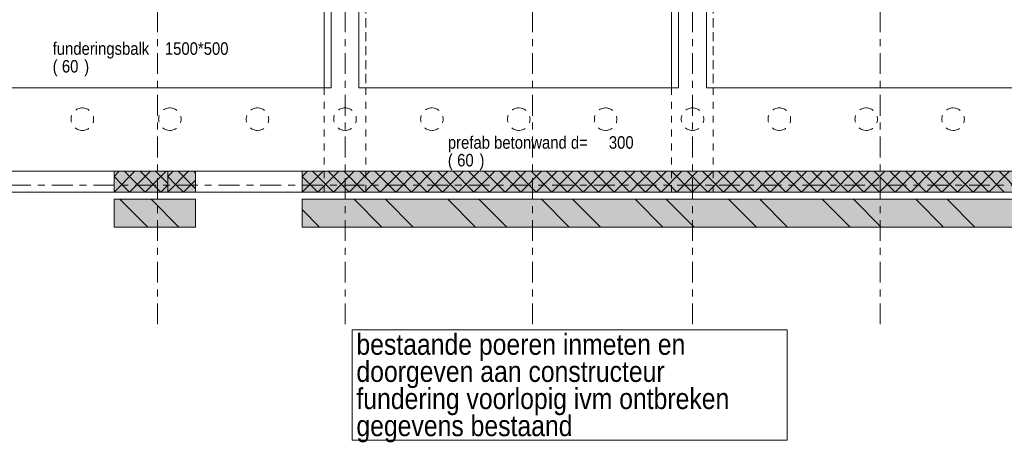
# Model space of a CAD drawing. Header units: millimetres. Extents: x -931 to -90, y -1411 to -817.
# Tile 40 of 63: x -709 to -567, y -1120 to -1059. Entities that reach past the tile are written whole.
import ezdxf

# ---------------------------------------------------------------- set-up
doc = ezdxf.new("R2010")
doc.units = ezdxf.units.MM
for name, pattern in [('XKITLINE00', [0]), ('XKITLINE01', [4, 1, -1, 1, -1]), ('XKITLINE03', [6, 3, -1, 1, -1])]:
    doc.linetypes.add(name, pattern=pattern)
for name, color, linetype, lineweight in [('Onderdeel', 2, 'Continuous', 0), ('Onderdeel label', 2, 'Continuous', 0), ('Stramien', 4, 'Continuous', 0), ('Tekst', 7, 'Continuous', 0)]:
    doc.layers.add(name, color=color, linetype=linetype, lineweight=lineweight)
doc.styles.add('ARIAL', font='arial.ttf')

msp = doc.modelspace()

# ---------------------------------------------------------------- hatches: boundary and pattern name
at = {"layer": 'Onderdeel'}
for points in [[(-687.81, -1084.01), (-695.55, -1084.01), (-695.55, -1081.01), (-687.81, -1081.01)], [(-683.83, -1084.01), (-687.81, -1084.01), (-687.81, -1081.01), (-683.83, -1081.01)], [(-480.82, -1084.01), (-668.47, -1084.01), (-668.47, -1081.01), (-480.82, -1081.01)], [(-683.83, -1089.02), (-695.55, -1089.02), (-695.55, -1085.02), (-683.83, -1085.02)], [(-463.76, -1089.02), (-668.47, -1089.02), (-668.47, -1085.02), (-463.76, -1085.02)]]:
    msp.add_hatch(color=256, dxfattribs=at).paths.add_polyline_path(points, flags=17)

# ---------------------------------------------------------------- linework, layer by layer
at = {"layer": 'Onderdeel', "linetype": 'XKITLINE01', "lineweight": 0}
for p, q in [((-665.31, -1069.01), (-665.31, -943.32)), ((-665.31, -1084.01), (-665.31, -943.32)), ((-664.31, -1069.01), (-664.31, -943.32)), ((-664.31, -1069.01), (-664.31, -943.32)), ((-660.31, -1069.01), (-660.31, -943.32)), ((-659.31, -943.32), (-659.31, -1069.01)), ((-659.31, -1084.01), (-659.31, -943.32)), ((-615.31, -1069.01), (-615.31, -943.32)), ((-615.31, -1084.01), (-615.31, -943.32)), ((-614.31, -1069.01), (-614.31, -943.32)), ((-614.31, -1069.01), (-614.31, -943.32)), ((-610.31, -1069.01), (-610.31, -943.32)), ((-609.31, -943.32), (-609.31, -1069.01)), ((-609.31, -1084.01), (-609.31, -943.32)), ((-710.84, -1069.01), (-664.31, -1069.01)), ((-709.84, -1069.01), (-665.31, -1069.01)), ((-665.31, -1069.01), (-665.31, -1069.01)), ((-665.31, -1069.01), (-664.31, -1069.01)), ((-665.31, -1084.01), (-665.31, -1069.01)), ((-665.31, -1069.01), (-664.31, -1069.01)), ((-664.31, -1069.01), (-664.31, -1069.01)), ((-659.31, -1069.01), (-660.31, -1069.01)), ((-660.31, -1069.01), (-614.31, -1069.01)), ((-660.31, -1069.01), (-659.31, -1069.01)), ((-659.31, -1069.01), (-615.31, -1069.01)), ((-659.31, -1069.01), (-659.31, -1069.01)), ((-659.31, -1084.01), (-659.31, -1069.01)), ((-614.31, -1069.01), (-615.31, -1069.01)), ((-615.31, -1069.01), (-615.31, -1069.01)), ((-615.31, -1084.01), (-615.31, -1069.01)), ((-615.31, -1069.01), (-614.31, -1069.01)), ((-614.31, -1069.01), (-614.31, -1069.01)), ((-609.31, -1069.01), (-610.31, -1069.01)), ((-610.31, -1069.01), (-609.31, -1069.01)), ((-609.31, -1069.01), (-609.31, -1069.01)), ((-609.31, -1084.01), (-609.31, -1069.01)), ((-609.31, -1069.01), (-554.76, -1069.01)), ((-772.32, -1084.01), (-480.82, -1084.01)), ((-659.31, -1084.01), (-665.31, -1084.01)), ((-609.31, -1084.01), (-615.31, -1084.01))]:
    msp.add_line(p, q, dxfattribs=at)
at = {"layer": 'Onderdeel', "linetype": 'XKITLINE00', "lineweight": 0}
for p, q in [((-664.31, -943.32), (-664.31, -1069.01)), ((-660.31, -1069.01), (-660.31, -943.32)), ((-660.31, -943.32), (-660.31, -1069.01)), ((-614.31, -943.32), (-614.31, -1069.01)), ((-610.31, -943.32), (-610.31, -1069.01)), ((-610.31, -1069.01), (-610.31, -943.32)), ((-664.31, -1069.01), (-710.84, -1069.01)), ((-614.31, -1069.01), (-660.31, -1069.01)), ((-660.31, -1069.01), (-660.31, -1069.01)), ((-660.31, -1069.01), (-660.31, -1069.01)), ((-565.76, -1069.01), (-610.31, -1069.01)), ((-610.31, -1069.01), (-610.31, -1069.01)), ((-610.31, -1069.01), (-565.76, -1069.01)), ((-772.32, -1081.01), (-687.81, -1081.01)), ((-695.55, -1084.01), (-692.55, -1081.01)), ((-695.55, -1081.77), (-694.79, -1081.01)), ((-695.55, -1084.01), (-695.55, -1081.01)), ((-693.3, -1081.77), (-694.06, -1081.01)), ((-693.3, -1084.01), (-690.3, -1081.01)), ((-688.81, -1084.01), (-691.81, -1081.01)), ((-691.06, -1084.01), (-688.06, -1081.01)), ((-687.81, -1082.77), (-689.57, -1081.01)), ((-687.81, -1084.01), (-684.81, -1081.01)), ((-687.81, -1081.77), (-687.06, -1081.01)), ((-687.81, -1084.01), (-687.81, -1081.01)), ((-687.81, -1081.01), (-480.82, -1081.01)), ((-687.81, -1081.01), (-687.81, -1084.01)), ((-685.57, -1081.77), (-686.32, -1081.01)), ((-683.83, -1081.27), (-684.08, -1081.01)), ((-683.83, -1084.01), (-683.83, -1081.01)), ((-668.47, -1084.01), (-665.47, -1081.01)), ((-668.47, -1084.01), (-668.47, -1081.01)), ((-668.47, -1081.77), (-667.75, -1081.05)), ((-666.22, -1081.77), (-666.98, -1081.01)), ((-666.22, -1084.01), (-663.22, -1081.01)), ((-661.73, -1084.01), (-664.73, -1081.01)), ((-663.98, -1084.01), (-660.98, -1081.01)), ((-659.49, -1084.01), (-662.49, -1081.01)), ((-661.73, -1084.01), (-658.73, -1081.01)), ((-657.24, -1084.01), (-660.24, -1081.01)), ((-659.49, -1084.01), (-656.49, -1081.01)), ((-655, -1084.01), (-658, -1081.01)), ((-657.24, -1084.01), (-654.24, -1081.01)), ((-652.75, -1084.01), (-655.75, -1081.01)), ((-655, -1084.01), (-652, -1081.01)), ((-650.51, -1084.01), (-653.51, -1081.01)), ((-652.75, -1084.01), (-649.75, -1081.01)), ((-648.26, -1084.01), (-651.26, -1081.01)), ((-650.51, -1084.01), (-647.51, -1081.01)), ((-646.02, -1084.01), (-649.02, -1081.01)), ((-648.26, -1084.01), (-645.26, -1081.01)), ((-643.77, -1084.01), (-646.77, -1081.01)), ((-646.02, -1084.01), (-643.02, -1081.01)), ((-641.52, -1084.01), (-644.52, -1081.01)), ((-643.77, -1084.01), (-640.77, -1081.01)), ((-639.28, -1084.01), (-642.28, -1081.01)), ((-641.52, -1084.01), (-638.52, -1081.01)), ((-637.03, -1084.01), (-640.03, -1081.01)), ((-639.28, -1084.01), (-636.28, -1081.01)), ((-634.79, -1084.01), (-637.79, -1081.01)), ((-637.03, -1084.01), (-634.03, -1081.01)), ((-632.54, -1084.01), (-635.54, -1081.01)), ((-634.79, -1084.01), (-631.79, -1081.01)), ((-630.3, -1084.01), (-633.3, -1081.01)), ((-632.54, -1084.01), (-629.54, -1081.01)), ((-628.05, -1084.01), (-631.05, -1081.01)), ((-630.3, -1084.01), (-627.3, -1081.01)), ((-625.81, -1084.01), (-628.81, -1081.01)), ((-628.05, -1084.01), (-625.05, -1081.01)), ((-623.56, -1084.01), (-626.56, -1081.01)), ((-625.81, -1084.01), (-622.81, -1081.01)), ((-621.32, -1084.01), (-624.32, -1081.01)), ((-623.56, -1084.01), (-620.56, -1081.01)), ((-619.07, -1084.01), (-622.07, -1081.01)), ((-621.32, -1084.01), (-618.32, -1081.01)), ((-616.83, -1084.01), (-619.83, -1081.01)), ((-619.07, -1084.01), (-616.07, -1081.01)), ((-614.58, -1084.01), (-617.58, -1081.01)), ((-616.83, -1084.01), (-613.83, -1081.01)), ((-612.34, -1084.01), (-615.34, -1081.01)), ((-614.58, -1084.01), (-611.58, -1081.01)), ((-610.09, -1084.01), (-613.09, -1081.01)), ((-612.34, -1084.01), (-609.34, -1081.01)), ((-607.85, -1084.01), (-610.85, -1081.01)), ((-610.09, -1084.01), (-607.09, -1081.01)), ((-605.6, -1084.01), (-608.6, -1081.01)), ((-607.85, -1084.01), (-604.85, -1081.01)), ((-603.36, -1084.01), (-606.36, -1081.01)), ((-605.6, -1084.01), (-602.6, -1081.01)), ((-601.11, -1084.01), (-604.11, -1081.01)), ((-603.36, -1084.01), (-600.36, -1081.01)), ((-598.87, -1084.01), (-601.87, -1081.01)), ((-601.11, -1084.01), (-598.11, -1081.01)), ((-596.62, -1084.01), (-599.62, -1081.01)), ((-598.87, -1084.01), (-595.87, -1081.01)), ((-594.38, -1084.01), (-597.38, -1081.01)), ((-596.62, -1084.01), (-593.62, -1081.01)), ((-592.13, -1084.01), (-595.13, -1081.01)), ((-594.38, -1084.01), (-591.38, -1081.01)), ((-589.89, -1084.01), (-592.89, -1081.01)), ((-592.13, -1084.01), (-589.13, -1081.01)), ((-587.64, -1084.01), (-590.64, -1081.01)), ((-589.89, -1084.01), (-586.89, -1081.01)), ((-585.4, -1084.01), (-588.4, -1081.01)), ((-587.64, -1084.01), (-584.64, -1081.01)), ((-583.15, -1084.01), (-586.15, -1081.01)), ((-585.4, -1084.01), (-582.4, -1081.01)), ((-580.91, -1084.01), (-583.91, -1081.01)), ((-583.15, -1084.01), (-580.15, -1081.01)), ((-578.66, -1084.01), (-581.66, -1081.01)), ((-580.91, -1084.01), (-577.91, -1081.01)), ((-576.42, -1084.01), (-579.42, -1081.01)), ((-578.66, -1084.01), (-575.66, -1081.01)), ((-574.17, -1084.01), (-577.17, -1081.01)), ((-576.42, -1084.01), (-573.42, -1081.01)), ((-571.93, -1084.01), (-574.93, -1081.01)), ((-574.17, -1084.01), (-571.17, -1081.01)), ((-569.68, -1084.01), (-572.68, -1081.01)), ((-571.93, -1084.01), (-568.93, -1081.01)), ((-567.44, -1084.01), (-570.44, -1081.01)), ((-569.68, -1084.01), (-566.68, -1081.01)), ((-565.19, -1084.01), (-568.19, -1081.01)), ((-694.42, -1082.89), (-695.55, -1081.77)), ((-691.06, -1084.01), (-693.3, -1081.77)), ((-686.69, -1082.89), (-687.81, -1081.77)), ((-683.83, -1083.51), (-685.57, -1081.77)), ((-685.57, -1084.01), (-683.83, -1082.27)), ((-667.34, -1082.89), (-668.47, -1081.77)), ((-663.98, -1084.01), (-666.22, -1081.77)), ((-693.3, -1084.01), (-694.42, -1082.89)), ((-688.81, -1084.01), (-687.81, -1083.02)), ((-685.57, -1084.01), (-686.69, -1082.89)), ((-666.22, -1084.01), (-667.34, -1082.89)), ((-687.81, -1084.01), (-772.32, -1084.01)), ((-695.55, -1084.01), (-695.55, -1084.01)), ((-695.55, -1084.01), (-695.55, -1084.01)), ((-695.55, -1084.01), (-695.55, -1084.01)), ((-695.55, -1089.02), (-695.55, -1085.02)), ((-695.55, -1085.02), (-683.83, -1085.02)), ((-690.7, -1089.02), (-694.7, -1085.02)), ((-686.21, -1089.02), (-690.21, -1085.02)), ((-687.81, -1084.01), (-687.81, -1084.01)), ((-687.81, -1084.01), (-687.81, -1084.01)), ((-687.81, -1084.01), (-687.81, -1084.01)), ((-480.82, -1084.01), (-687.81, -1084.01)), ((-683.83, -1085.02), (-683.83, -1089.02)), ((-668.47, -1084.01), (-668.47, -1084.01)), ((-668.47, -1084.01), (-668.47, -1084.01)), ((-668.47, -1084.01), (-668.47, -1084.01)), ((-668.47, -1089.02), (-668.47, -1085.02)), ((-668.47, -1085.02), (-463.76, -1085.02)), ((-656.99, -1089.02), (-660.99, -1085.02)), ((-652.5, -1089.02), (-656.5, -1085.02)), ((-643.52, -1089.02), (-647.52, -1085.02)), ((-639.03, -1089.02), (-643.03, -1085.02)), ((-630.05, -1089.02), (-634.05, -1085.02)), ((-625.56, -1089.02), (-629.56, -1085.02)), ((-616.58, -1089.02), (-620.58, -1085.02)), ((-612.09, -1089.02), (-616.09, -1085.02)), ((-603.11, -1089.02), (-607.11, -1085.02)), ((-598.62, -1089.02), (-602.62, -1085.02)), ((-589.64, -1089.02), (-593.64, -1085.02)), ((-585.15, -1089.02), (-589.15, -1085.02)), ((-576.17, -1089.02), (-580.17, -1085.02)), ((-571.68, -1089.02), (-575.68, -1085.02)), ((-665.97, -1089.02), (-668.47, -1086.52)), ((-683.83, -1089.02), (-695.55, -1089.02)), ((-668.47, -1089.02), (-467.76, -1089.02))]:
    msp.add_line(p, q, dxfattribs=at)
at = {"layer": 'Onderdeel', "linetype": 'XKITLINE01', "lineweight": 0}
for centre, start, end in [((-700.11, -1073.51), 90, 270), ((-700.11, -1073.51), 270, 90), ((-687.51, -1073.51), 90, 270), ((-687.51, -1073.51), 270, 90), ((-674.91, -1073.51), 90, 270), ((-674.91, -1073.51), 270, 90), ((-662.31, -1073.51), 90, 270), ((-662.31, -1073.51), 270, 90), ((-649.81, -1073.51), 90, 270), ((-649.81, -1073.51), 270, 90), ((-637.31, -1073.51), 90, 270), ((-637.31, -1073.51), 270, 90), ((-624.81, -1073.51), 90, 270), ((-624.81, -1073.51), 270, 90), ((-612.31, -1073.51), 90, 270), ((-612.31, -1073.51), 270, 90), ((-599.81, -1073.51), 90, 270), ((-599.81, -1073.51), 270, 90), ((-587.31, -1073.51), 90, 270), ((-587.31, -1073.51), 270, 90), ((-574.81, -1073.51), 90, 270), ((-574.81, -1073.51), 270, 90)]:
    msp.add_arc(centre, 1.62, start, end, dxfattribs=at)
at = {"layer": 'Stramien', "linetype": 'XKITLINE03', "lineweight": 0}
for p, q in [((-689.31, -1103.01), (-689.31, -840.31)), ((-662.31, -1103.01), (-662.31, -840.31)), ((-635.31, -1103.01), (-635.31, -840.31)), ((-612.31, -1103.01), (-612.31, -840.31)), ((-585.31, -1103.01), (-585.31, -840.31)), ((-914.5, -1083.01), (-445.81, -1083.01))]:
    msp.add_line(p, q, dxfattribs=at)
at = {"layer": 'Tekst', "linetype": 'XKITLINE00', "lineweight": 0}
for p, q in [((-661.27, -1103.79), (-598.69, -1103.79)), ((-661.27, -1119.69), (-661.27, -1103.79)), ((-598.69, -1119.69), (-598.69, -1103.79)), ((-661.27, -1119.69), (-598.69, -1119.69))]:
    msp.add_line(p, q, dxfattribs=at)

# ---------------------------------------------------------------- texts
at = {"layer": 'Onderdeel label', "style": 'ARIAL', "width": 0.85}
for s, p in [('funderingsbalk', (-704.38, -1064.26)), ('1500*500', (-688.23, -1064.26)), ('(', (-704.38, -1066.81)), ('60', (-703.05, -1066.81)), (')', (-699.84, -1066.81)), ('prefab betonwand d=', (-647.51, -1077.76)), ('300', (-624.34, -1077.76)), ('(', (-647.51, -1080.31)), ('60', (-646.17, -1080.31)), (')', (-642.96, -1080.31))]:
    msp.add_text(s, height=1.8, dxfattribs=at).set_placement(p)
at = {"layer": 'Tekst', "style": 'ARIAL', "width": 0.85}
for s, p in [('bestaande poeren inmeten en ', (-660.67, -1107.39)), ('doorgeven aan constructeur', (-660.67, -1111.29)), ('fundering voorlopig ivm ontbreken ', (-660.67, -1115.19)), ('gegevens bestaand', (-660.67, -1119.09))]:
    msp.add_text(s, height=3, dxfattribs=at).set_placement(p)

doc.saveas('drawing.dxf')
